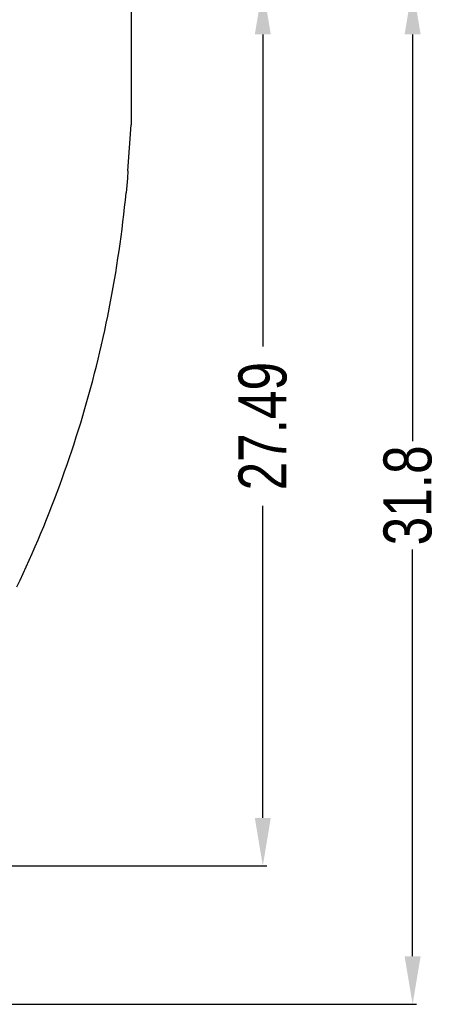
# Model space of a CAD drawing. Header units: inches. Extents: x -109 to 120, y -78 to 24.
# Tile 49 of 113: x 107 to 120, y -58 to -27. Entities that reach past the tile are written whole.
import ezdxf

# ---------------------------------------------------------------- set-up
doc = ezdxf.new("R2010")
doc.units = ezdxf.units.IN
doc.header["$LTSCALE"] = 1.21
doc.header["$MEASUREMENT"] = 0
doc.header["$PDMODE"] = 3
doc.header["$PDSIZE"] = 0.3125
doc.layers.get('0').update_dxf_attribs({"linetype": 'CONTINUOUS'})
doc.layers.get('Defpoints').update_dxf_attribs({"linetype": 'CONTINUOUS'})
doc.layers.add('DIM', color=3, linetype='CONTINUOUS')
doc.styles.get("Standard").update_dxf_attribs({"font": 'txt', "width": 0.8})
doc.dimstyles.get("Standard").update_dxf_attribs({"dimtxt": 0.15625, "dimasz": 0.1875, "dimexe": 0.125, "dimexo": 0.0625, "dimgap": 0.09, "dimtad": 0, "dimtih": 1, "dimtoh": 1, "dimzin": 4, "dimdsep": 46, "dimtxsty": 'Standard', "dimblk": '_FILLED', "dimblk1": '_FILLED', "dimblk2": '_FILLED', "dimcen": 0.09, "dimazin": 1, "dimtp": 0.01, "dimtm": 0.01, "dimtfac": 1, "dimtofl": 0, "dimtmove": 0, "dimatfit": 3, "dimldrblk": '_FILLED', "dimfxl": 1, "dimtolj": 1, "dimtzin": 4, "dimarcsym": 0})

# ---------------------------------------------------------------- blocks, each defined once
blk = doc.blocks.new('_FILLED')
at = {"color": 0, "linetype": 'ByBlock'}
blk.add_solid([(0, 0), (-1, 0.167), (-1, -0.167)], dxfattribs=at)
blk = doc.blocks.new('*D50')
at = {"layer": 'Defpoints', "color": 0}
for p in [(114.801, -26.433), (114.801, -26.433), (92.192, -53.918)]:
    blk.add_point(p, dxfattribs=at)
at = {"layer": 'DIM', "color": 0, "lineweight": -2}
for p, q in [((114.864, -26.433), (114.926, -26.433)), ((114.801, -27.933), (114.801, -37.686)), ((114.801, -52.418), (114.801, -42.666)), ((92.254, -53.918), (114.926, -53.918))]:
    blk.add_line(p, q, dxfattribs=at)
at = {"layer": 'DIM', "color": 0, "lineweight": -2, "xscale": 1.5, "yscale": 1.5, "zscale": 1.5}
for p, rotation in [((114.801, -26.433), 90), ((114.801, -53.918), 270)]:
    blk.add_blockref('_FILLED', p, dxfattribs=dict(at, rotation=rotation))
at = {"layer": 'DIM', "color": 0, "insert": (114.801, -40.176), "char_height": 1.5, "attachment_point": 5, "rotation": 90}
blk.add_mtext('\\A1;27.49', dxfattribs=at)
blk = doc.blocks.new('*D51')
at = {"layer": 'Defpoints', "color": 0}
for p in [(119.484, -26.433), (120.119, -26.433), (92.192, -58.245)]:
    blk.add_point(p, dxfattribs=at)
at = {"layer": 'DIM', "color": 0, "lineweight": -2}
for p, q in [((120.057, -26.433), (119.359, -26.433)), ((119.484, -27.933), (119.484, -40.649)), ((119.484, -56.745), (119.484, -44.029)), ((92.254, -58.245), (119.609, -58.245))]:
    blk.add_line(p, q, dxfattribs=at)
at = {"layer": 'DIM', "color": 0, "lineweight": -2, "xscale": 1.5, "yscale": 1.5, "zscale": 1.5}
for p, rotation in [((119.484, -26.433), 90), ((119.484, -58.245), 270)]:
    blk.add_blockref('_FILLED', p, dxfattribs=dict(at, rotation=rotation))
at = {"layer": 'DIM', "color": 0, "insert": (119.334, -42.339), "char_height": 1.5, "attachment_point": 5, "rotation": 90}
blk.add_mtext('\\A1;31.8', dxfattribs=at)

msp = doc.modelspace()

# ---------------------------------------------------------------- linework, layer by layer
at = {"color": 7, "linetype": 'Continuous'}
for p, q in [((110.688, -26.006), (110.688, -30.76)), ((110.585, -32.194), (110.688, -30.76)), ((110.585, -32.194), (110.567, -32.423)), ((110.567, -32.423), (110.547, -32.651)), ((110.504, -33.108), (110.526, -32.88)), ((110.547, -32.651), (110.526, -32.88)), ((110.48, -33.336), (110.504, -33.108)), ((110.455, -33.564), (110.48, -33.336)), ((110.4, -34.019), (110.428, -33.792)), ((110.428, -33.792), (110.455, -33.564)), ((110.371, -34.247), (110.4, -34.019)), ((110.34, -34.474), (110.371, -34.247)), ((110.274, -34.928), (110.308, -34.701)), ((110.308, -34.701), (110.34, -34.474)), ((110.239, -35.155), (110.274, -34.928)), ((110.164, -35.607), (110.202, -35.381)), ((110.202, -35.381), (110.239, -35.155)), ((110.125, -35.833), (110.164, -35.607)), ((110.084, -36.059), (110.125, -35.833)), ((109.998, -36.509), (110.042, -36.284)), ((110.042, -36.284), (110.084, -36.059)), ((109.953, -36.734), (109.998, -36.509)), ((109.906, -36.959), (109.953, -36.734)), ((109.809, -37.407), (109.859, -37.183)), ((109.859, -37.183), (109.906, -36.959)), ((109.758, -37.631), (109.809, -37.407)), ((109.706, -37.854), (109.758, -37.631)), ((109.598, -38.3), (109.653, -38.077)), ((109.653, -38.077), (109.706, -37.854)), ((109.542, -38.522), (109.598, -38.3)), ((109.425, -38.965), (109.484, -38.744)), ((109.484, -38.744), (109.542, -38.522)), ((109.364, -39.187), (109.425, -38.965)), ((109.302, -39.407), (109.364, -39.187)), ((109.174, -39.848), (109.239, -39.628)), ((109.239, -39.628), (109.302, -39.407)), ((109.108, -40.067), (109.174, -39.848)), ((108.972, -40.505), (109.041, -40.287)), ((109.041, -40.287), (109.108, -40.067)), ((108.902, -40.724), (108.972, -40.505)), ((108.83, -40.942), (108.902, -40.724)), ((108.683, -41.376), (108.757, -41.159)), ((108.757, -41.159), (108.83, -40.942)), ((108.607, -41.593), (108.683, -41.376)), ((108.452, -42.024), (108.53, -41.809)), ((108.53, -41.809), (108.607, -41.593)), ((108.372, -42.239), (108.452, -42.024)), ((108.209, -42.668), (108.291, -42.454)), ((108.291, -42.454), (108.372, -42.239)), ((108.125, -42.881), (108.209, -42.668)), ((108.04, -43.094), (108.125, -42.881)), ((107.866, -43.518), (107.954, -43.307)), ((107.954, -43.307), (108.04, -43.094)), ((107.777, -43.73), (107.866, -43.518)), ((107.595, -44.151), (107.686, -43.941)), ((107.686, -43.941), (107.777, -43.73)), ((107.501, -44.36), (107.595, -44.151)), ((107.311, -44.778), (107.407, -44.569)), ((107.407, -44.569), (107.501, -44.36)), ((107.214, -44.986), (107.311, -44.778)), ((107.116, -45.193), (107.214, -44.986))]:
    msp.add_line(p, q, dxfattribs=at)

# ---------------------------------------------------------------- dimensions: what is measured, and where the dimension line sits
at = {"layer": 'DIM'}
for base, p1, p2, override, picture, middle in [((114.8013, -26.4329), (92.1917, -53.9182), (114.8013, -26.4329), {"dimtxt": 1.5, "dimasz": 1.5, "dimtih": 0, "dimtoh": 0, "dimzin": 0, "dimcen": 0.198, "dimadec": 0, "dimazin": 0, "dimtp": 0, "dimtm": 0, "dimtdec": 4, "dimtzin": 0}, '*D50', (114.8013, -40.1756)), ((119.484, -26.433), (92.192, -58.245), (120.119, -26.433), {"dimtxt": 1.5, "dimasz": 1.5, "dimgap": 0.09, "dimtad": 0, "dimjust": 0, "dimtih": 0, "dimtoh": 0, "dimdec": 1, "dimlfac": 1, "dimzin": 0, "dimpost": '<>', "dimcen": 0.198, "dimse1": 0, "dimse2": 0, "dimsd1": 0, "dimsd2": 0, "dimadec": 0, "dimazin": 0, "dimtp": 0, "dimtm": 0, "dimtdec": 4, "dimtofl": 0, "dimtvp": 0.1, "dimtzin": 0}, '*D51', (119.334, -42.339))]:
    dim = msp.add_linear_dim(base=base, p1=p1, p2=p2, angle=90, dimstyle='Standard', override=override, dxfattribs=at)
    dim.commit()
    dim.dimension.update_dxf_attribs({"geometry": picture, "text_midpoint": middle})

doc.saveas('drawing.dxf')
